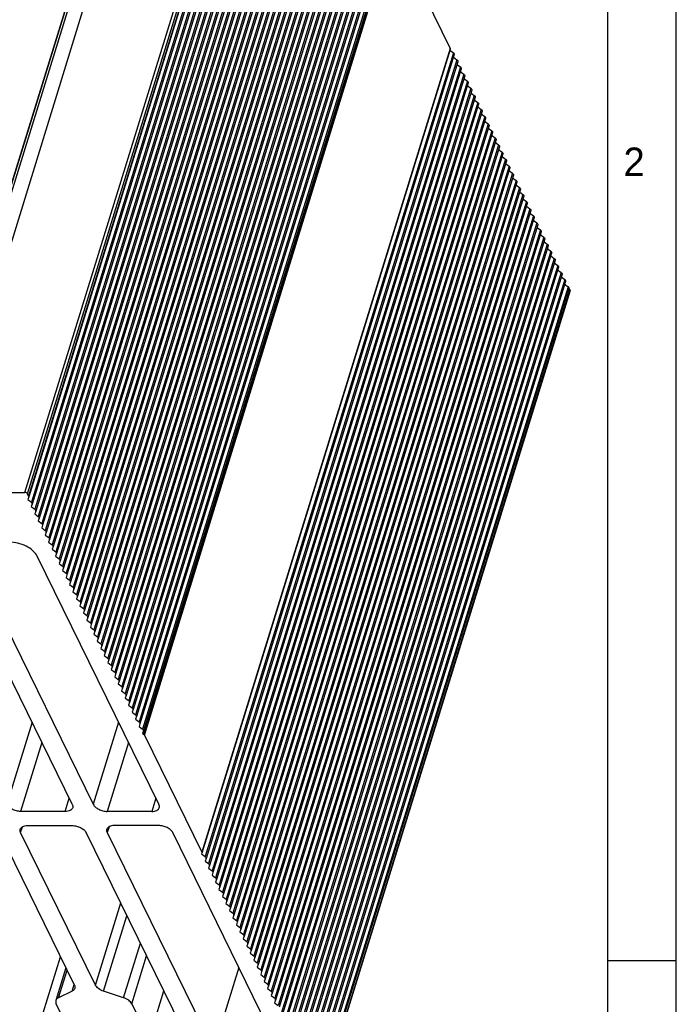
# Model space of a CAD drawing. Header units: millimetres. Extents: x 0 to 420, y 0 to 297.
# Tile 21 of 24: x 362 to 420, y 145 to 231. Entities that reach past the tile are written whole.
import ezdxf

# ---------------------------------------------------------------- set-up
doc = ezdxf.new("R2010")
doc.units = ezdxf.units.MM
doc.header["$LTSCALE"] = 23.1
doc.layers.get('0').update_dxf_attribs({"linetype": 'CONTINUOUS'})
doc.styles.add('TEXTSTYLE_2', font='trium.ttf')

msp = doc.modelspace()

# ---------------------------------------------------------------- linework, layer by layer
at = {"color": 2, "linetype": 'CONTINUOUS'}
for p, q in [((420, 0), (420, 297)), ((414, 148.5), (420, 148.5))]:
    msp.add_line(p, q, dxfattribs=at)
at = {"color": 7, "linetype": 'CONTINUOUS'}
for p, q in [((414, 6), (414, 291)), ((384.96305, 259.65153), (363.17709, 189.15211)), ((385.2681, 259.02992), (363.48213, 188.5305)), ((385.57314, 258.40831), (363.78717, 187.90889)), ((385.87818, 257.7867), (364.09221, 187.28728)), ((386.18322, 257.16509), (364.39725, 186.66567)), ((386.48826, 256.54348), (364.70229, 186.04406)), ((386.79331, 255.92187), (365.00734, 185.42245)), ((387.09835, 255.30026), (365.31238, 184.80084)), ((387.40339, 254.67865), (365.61742, 184.17923)), ((387.70843, 254.05704), (365.92246, 183.55762)), ((388.01347, 253.43544), (366.2275, 182.93601)), ((388.31852, 252.81383), (366.53255, 182.3144)), ((388.62356, 252.19222), (366.83759, 181.69279)), ((388.9286, 251.57061), (367.14263, 181.07118)), ((389.23364, 250.949), (367.44767, 180.44957)), ((389.53868, 250.32739), (367.75271, 179.82796)), ((389.84372, 249.70578), (368.05776, 179.20635)), ((390.14877, 249.08417), (368.3628, 178.58474)), ((390.45381, 248.46256), (368.66784, 177.96313)), ((371.02882, 247.01548), (358.59886, 206.79213)), ((390.75885, 247.84095), (368.97288, 177.34152)), ((391.06389, 247.21934), (369.27792, 176.71991)), ((370.84413, 246.3408), (358.61337, 206.76203)), ((358.83332, 206.72087), (371.07681, 246.3408)), ((391.36893, 246.59773), (369.58296, 176.0983)), ((391.67398, 245.97612), (369.88801, 175.47669)), ((391.97902, 245.35451), (370.19305, 174.85508)), ((359.61729, 204.93982), (371.96267, 244.88949)), ((392.28406, 244.7329), (370.49809, 174.23347)), ((392.5891, 244.11129), (370.80313, 173.61186)), ((392.89414, 243.48968), (371.10817, 172.99025)), ((393.19919, 242.86807), (371.41322, 172.36864)), ((393.50423, 242.24646), (371.71826, 171.74703)), ((393.80927, 241.62485), (372.0233, 171.12542)), ((394.11431, 241.00324), (372.32834, 170.50381)), ((394.41935, 240.38163), (372.63338, 169.8822)), ((394.72439, 239.76002), (372.93843, 169.26059)), ((395.02944, 239.13841), (373.24347, 168.63898)), ((395.10979, 238.756), (400.14896, 228.48724)), ((400.15624, 228.40954), (378.37027, 157.91012)), ((400.13012, 228.33793), (400.44393, 228.10483)), ((400.52019, 227.94943), (378.73422, 157.45)), ((400.82523, 227.32782), (379.03926, 156.82839)), ((400.43517, 227.71632), (400.74897, 227.48322)), ((401.13027, 226.70621), (379.3443, 156.20678)), ((400.74021, 227.09471), (401.05401, 226.86161)), ((401.04525, 226.4731), (401.35906, 226.24)), ((401.43532, 226.0846), (379.64935, 155.58517)), ((401.74036, 225.46299), (379.95439, 154.96356)), ((401.35029, 225.85149), (401.6641, 225.61839)), ((402.0454, 224.84138), (380.25943, 154.34195)), ((401.65533, 225.22988), (401.96914, 224.99678)), ((401.96037, 224.60827), (402.27418, 224.37517)), ((402.35044, 224.21977), (380.56447, 153.72034)), ((402.26542, 223.98666), (402.57922, 223.75356)), ((402.65548, 223.59816), (380.86951, 153.09873)), ((402.96052, 222.97655), (381.17456, 152.47712)), ((402.57046, 223.36505), (402.88426, 223.13195)), ((403.26557, 222.35494), (381.4796, 151.85551)), ((402.8755, 222.74344), (403.18931, 222.51034)), ((403.18054, 222.12183), (403.49435, 221.88873)), ((403.57061, 221.73333), (381.78464, 151.2339)), ((403.87565, 221.11172), (382.08968, 150.61229)), ((403.48558, 221.50022), (403.79939, 221.26712)), ((404.18069, 220.49011), (382.39472, 149.99068)), ((403.79063, 220.87861), (404.10443, 220.64551)), ((404.09567, 220.257), (404.40947, 220.0239)), ((404.48573, 219.8685), (382.69977, 149.36907)), ((404.40071, 219.63539), (404.71452, 219.40229)), ((404.79078, 219.24689), (383.00481, 148.74746)), ((405.09582, 218.62528), (383.30985, 148.12585)), ((404.70575, 219.01378), (405.01956, 218.78068)), ((405.40086, 218.00367), (383.61489, 147.50424)), ((405.01079, 218.39217), (405.3246, 218.15907)), ((405.31583, 217.77056), (405.62964, 217.53746)), ((405.7059, 217.38206), (383.91993, 146.88264)), ((405.62088, 217.14895), (405.93468, 216.91585)), ((406.01094, 216.76045), (384.22497, 146.26103)), ((406.31599, 216.13884), (384.53002, 145.63942)), ((405.92592, 216.52734), (406.23972, 216.29424)), ((406.62103, 215.51723), (384.83506, 145.01781)), ((406.23096, 215.90573), (406.54477, 215.67263)), ((406.536, 215.28412), (406.84981, 215.05102)), ((406.92607, 214.89562), (385.1401, 144.3962)), ((407.23111, 214.27401), (385.44514, 143.77459)), ((406.84104, 214.66251), (407.15485, 214.42941)), ((407.53615, 213.6524), (385.75018, 143.15298)), ((407.14609, 214.0409), (407.45989, 213.8078)), ((407.45113, 213.41929), (407.76493, 213.18619)), ((407.84119, 213.03079), (386.05523, 142.53137)), ((407.75617, 212.79768), (408.06998, 212.56458)), ((408.14624, 212.40918), (386.36027, 141.90976)), ((408.45128, 211.78757), (386.66531, 141.28815)), ((408.06121, 212.17607), (408.37502, 211.94297)), ((408.75632, 211.16596), (386.97035, 140.66654)), ((408.36625, 211.55446), (408.68006, 211.32136)), ((408.6713, 210.93285), (408.9851, 210.69975)), ((409.06136, 210.54435), (387.27539, 140.04493)), ((409.3664, 209.92274), (387.58043, 139.42332)), ((408.97634, 210.31124), (409.29014, 210.07814)), ((409.67145, 209.30113), (387.88548, 138.80171)), ((409.28138, 209.68963), (409.59519, 209.45653)), ((409.58642, 209.06802), (409.90023, 208.83492)), ((409.97649, 208.67952), (388.19052, 138.1801)), ((409.89146, 208.44641), (410.20527, 208.21331)), ((410.28153, 208.05791), (388.49556, 137.55849)), ((410.1965, 207.8248), (410.51031, 207.5917)), ((410.6708, 207.32752), (410.57929, 207.514)), ((410.67768, 207.26847), (388.89171, 136.76904)), ((330.96436, 189.54062), (362.83307, 189.54062)), ((363.16981, 189.22981), (363.07829, 189.4163)), ((363.17709, 189.15211), (363.09206, 188.91901)), ((363.09206, 188.91901), (363.40587, 188.68591)), ((363.48213, 188.5305), (363.3971, 188.2974)), ((363.3971, 188.2974), (363.71091, 188.0643)), ((363.78717, 187.90889), (363.70214, 187.67579)), ((363.70214, 187.67579), (364.01595, 187.44269)), ((364.09221, 187.28728), (364.00719, 187.05418)), ((364.00719, 187.05418), (364.32099, 186.82108)), ((364.39725, 186.66567), (364.31223, 186.43257)), ((364.31223, 186.43257), (364.62603, 186.19947)), ((364.70229, 186.04406), (364.61727, 185.81096)), ((364.61727, 185.81096), (364.93108, 185.57786)), ((365.00734, 185.42245), (364.92231, 185.18935)), ((364.92231, 185.18935), (365.23612, 184.95625)), ((365.31238, 184.80084), (365.22735, 184.56774)), ((365.22735, 184.56774), (365.54116, 184.33464)), ((365.61742, 184.17923), (365.5324, 183.94613)), ((366.99825, 162.18978), (356.32179, 183.94613)), ((358.16391, 183.94613), (368.84037, 162.18978)), ((374.597, 162.18978), (363.92054, 183.94613)), ((365.5324, 183.94613), (365.8462, 183.71303)), ((365.92246, 183.55762), (365.83744, 183.32452)), ((365.83744, 183.32452), (366.15124, 183.09142)), ((366.2275, 182.93601), (366.14248, 182.70291)), ((366.14248, 182.70291), (366.45629, 182.46981)), ((366.53255, 182.3144), (366.44752, 182.0813)), ((366.44752, 182.0813), (366.76133, 181.8482)), ((366.83759, 181.69279), (366.75256, 181.45969)), ((366.75256, 181.45969), (367.06637, 181.22659)), ((367.14263, 181.07118), (367.05761, 180.83808)), ((367.05761, 180.83808), (367.37141, 180.60498)), ((367.44767, 180.44957), (367.36265, 180.21647)), ((367.36265, 180.21647), (367.67645, 179.98337)), ((367.75271, 179.82796), (367.66769, 179.59486)), ((367.66769, 179.59486), (367.9815, 179.36176)), ((368.05776, 179.20635), (367.97273, 178.97325)), ((367.97273, 178.97325), (368.28654, 178.74015)), ((368.3628, 178.58474), (368.27777, 178.35164)), ((368.27777, 178.35164), (368.59158, 178.11854)), ((368.66784, 177.96313), (368.58281, 177.73003)), ((368.58281, 177.73003), (368.89662, 177.49693)), ((368.97288, 177.34152), (368.88786, 177.10842)), ((368.88786, 177.10842), (369.20166, 176.87532)), ((369.27792, 176.71991), (369.1929, 176.48681)), ((369.1929, 176.48681), (369.5067, 176.25371)), ((369.58296, 176.0983), (369.49794, 175.8652)), ((369.49794, 175.8652), (369.81175, 175.6321)), ((369.88801, 175.47669), (369.80298, 175.24359)), ((369.80298, 175.24359), (370.11679, 175.01049)), ((370.19305, 174.85508), (370.10802, 174.62198)), ((370.10802, 174.62198), (370.42183, 174.38888)), ((370.49809, 174.23347), (370.41307, 174.00037)), ((370.41307, 174.00037), (370.72687, 173.76727)), ((370.80313, 173.61186), (370.71811, 173.37876)), ((370.71811, 173.37876), (371.03191, 173.14566)), ((371.10817, 172.99025), (371.02315, 172.75715)), ((371.02315, 172.75715), (371.33696, 172.52405)), ((371.41322, 172.36864), (371.32819, 172.13554)), ((371.32819, 172.13554), (371.642, 171.90244)), ((371.71826, 171.74703), (371.63323, 171.51393)), ((371.63323, 171.51393), (371.94704, 171.28083)), ((372.0233, 171.12542), (371.93827, 170.89232)), ((371.93827, 170.89232), (372.25208, 170.65922)), ((372.32834, 170.50381), (372.24332, 170.27071)), ((372.24332, 170.27071), (372.55712, 170.03761)), ((372.63338, 169.8822), (372.54836, 169.6491)), ((372.54836, 169.6491), (372.86216, 169.416)), ((372.93843, 169.26059), (372.8534, 169.02749)), ((372.8534, 169.02749), (373.16721, 168.79439)), ((373.24347, 168.63898), (373.15844, 168.40588)), ((373.15844, 168.40588), (373.25484, 168.33428)), ((373.32382, 168.25657), (378.36299, 157.98782)), ((366.38223, 161.56817), (362.46772, 161.56817)), ((373.98099, 161.56817), (370.06648, 161.56817)), ((363.07781, 160.32495), (366.99232, 160.32495)), ((374.59107, 160.32495), (370.67656, 160.32495)), ((367.17853, 146.33777), (360.61967, 159.70334)), ((369.02066, 146.33777), (362.46179, 159.70334)), ((377.09514, 141.61449), (368.21842, 159.70334)), ((370.06054, 159.70334), (379.39482, 140.68208)), ((385.15145, 140.68208), (375.81717, 159.70334)), ((378.37027, 157.91012), (378.34415, 157.83851)), ((378.34415, 157.83851), (378.65796, 157.60541)), ((378.73422, 157.45), (378.6492, 157.2169)), ((378.6492, 157.2169), (378.963, 156.9838)), ((379.03926, 156.82839), (378.95424, 156.59529)), ((378.95424, 156.59529), (379.26804, 156.36219)), ((379.3443, 156.20678), (379.25928, 155.97368)), ((379.25928, 155.97368), (379.57309, 155.74058)), ((379.64935, 155.58517), (379.56432, 155.35207)), ((379.56432, 155.35207), (379.87813, 155.11897)), ((379.95439, 154.96356), (379.86936, 154.73046)), ((379.86936, 154.73046), (380.18317, 154.49736)), ((380.25943, 154.34195), (380.17441, 154.10885)), ((380.17441, 154.10885), (380.48821, 153.87575)), ((380.56447, 153.72034), (380.47945, 153.48724)), ((380.47945, 153.48724), (380.79325, 153.25414)), ((380.86951, 153.09873), (380.78449, 152.86563)), ((380.78449, 152.86563), (381.0983, 152.63253)), ((381.17456, 152.47712), (381.08953, 152.24402)), ((381.08953, 152.24402), (381.40334, 152.01092)), ((381.4796, 151.85551), (381.39457, 151.62241)), ((381.39457, 151.62241), (381.70838, 151.38931)), ((381.78464, 151.2339), (381.69961, 151.0008)), ((381.69961, 151.0008), (382.01342, 150.7677)), ((382.08968, 150.61229), (382.00466, 150.37919)), ((382.00466, 150.37919), (382.31846, 150.14609)), ((382.39472, 149.99068), (382.3097, 149.75758)), ((382.3097, 149.75758), (382.6235, 149.52448)), ((382.69977, 149.36907), (382.61474, 149.13597)), ((382.61474, 149.13597), (382.92855, 148.90287)), ((383.00481, 148.74746), (382.91978, 148.51436)), ((366.44218, 147.83831), (365.55955, 144.98214)), ((382.91978, 148.51436), (383.23359, 148.28126)), ((383.30985, 148.12585), (383.22482, 147.89275)), ((383.22482, 147.89275), (383.53863, 147.65965)), ((383.61489, 147.50424), (383.52987, 147.27114)), ((383.52987, 147.27114), (383.84367, 147.03804)), ((383.91993, 146.88264), (383.83491, 146.64953)), ((383.83491, 146.64953), (384.14871, 146.41643)), ((384.22497, 146.26103), (384.13995, 146.02792)), ((384.13995, 146.02792), (384.45376, 145.79482)), ((366.98218, 145.79944), (365.79027, 145.22522)), ((371.50084, 145.22522), (369.74536, 145.79944)), ((384.53002, 145.63942), (384.44499, 145.40631)), ((384.44499, 145.40631), (384.7588, 145.17321)), ((367.10163, 141.61449), (365.59391, 144.68689)), ((372.22555, 144.68689), (373.73326, 141.61449)), ((384.83506, 145.01781), (384.75003, 144.7847)), ((384.75003, 144.7847), (385.06384, 144.5516))]:
    msp.add_line(p, q, dxfattribs=at)
at = {"color": 9, "linetype": 'CONTINUOUS'}
for p, q in [((362.83307, 189.54062), (384.61904, 260.04004)), ((363.07829, 189.4163), (384.86426, 259.91572)), ((384.95577, 259.72924), (363.16981, 189.22981)), ((385.19184, 259.18533), (363.40587, 188.68591)), ((385.49688, 258.56372), (363.71091, 188.0643)), ((385.80192, 257.94211), (364.01595, 187.44269)), ((386.10696, 257.3205), (364.32099, 186.82108)), ((386.412, 256.69889), (364.62603, 186.19947)), ((386.71705, 256.07728), (364.93108, 185.57786)), ((387.02209, 255.45567), (365.23612, 184.95625)), ((387.32713, 254.83406), (365.54116, 184.33464)), ((387.63217, 254.21245), (365.8462, 183.71303)), ((387.93721, 253.59084), (366.15124, 183.09142)), ((388.24225, 252.96923), (366.45629, 182.46981)), ((388.5473, 252.34762), (366.76133, 181.8482)), ((388.85234, 251.72601), (367.06637, 181.22659)), ((389.15738, 251.1044), (367.37141, 180.60498)), ((389.46242, 250.48279), (367.67645, 179.98337)), ((389.76746, 249.86118), (367.9815, 179.36176)), ((390.07251, 249.23957), (368.28654, 178.74015)), ((390.37755, 248.61796), (368.59158, 178.11854)), ((390.68259, 247.99635), (368.89662, 177.49693)), ((390.98763, 247.37474), (369.20166, 176.87532)), ((391.29267, 246.75313), (369.5067, 176.25371)), ((391.59772, 246.13152), (369.81175, 175.6321)), ((391.90276, 245.50991), (370.11679, 175.01049)), ((392.2078, 244.8883), (370.42183, 174.38888)), ((392.51284, 244.26669), (370.72687, 173.76727)), ((392.81788, 243.64508), (371.03191, 173.14566)), ((393.12292, 243.02347), (371.33696, 172.52405)), ((393.42797, 242.40186), (371.642, 171.90244)), ((393.73301, 241.78025), (371.94704, 171.28083)), ((394.03805, 241.15864), (372.25208, 170.65922)), ((394.34309, 240.53703), (372.55712, 170.03761)), ((394.64813, 239.91542), (372.86216, 169.416)), ((394.95318, 239.29381), (373.16721, 168.79439)), ((373.25484, 168.33428), (395.04081, 238.8337)), ((373.32382, 168.25657), (395.10979, 238.756)), ((400.14896, 228.48724), (378.36299, 157.98782)), ((400.44393, 228.10483), (378.65796, 157.60541)), ((400.74897, 227.48322), (378.963, 156.9838)), ((401.05401, 226.86161), (379.26804, 156.36219)), ((401.35906, 226.24), (379.57309, 155.74058)), ((401.6641, 225.61839), (379.87813, 155.11897)), ((401.96914, 224.99678), (380.18317, 154.49736)), ((402.27418, 224.37517), (380.48821, 153.87575)), ((402.57922, 223.75356), (380.79325, 153.25414)), ((402.88426, 223.13195), (381.0983, 152.63253)), ((403.18931, 222.51034), (381.40334, 152.01092)), ((403.49435, 221.88873), (381.70838, 151.38931)), ((403.79939, 221.26712), (382.01342, 150.7677)), ((404.10443, 220.64551), (382.31846, 150.14609)), ((404.40947, 220.0239), (382.6235, 149.52448)), ((404.71452, 219.40229), (382.92855, 148.90287)), ((405.01956, 218.78068), (383.23359, 148.28126)), ((405.3246, 218.15907), (383.53863, 147.65965)), ((405.62964, 217.53746), (383.84367, 147.03804)), ((405.93468, 216.91585), (384.14871, 146.41643)), ((406.23972, 216.29424), (384.45376, 145.79482)), ((406.54477, 215.67263), (384.7588, 145.17321)), ((406.84981, 215.05102), (385.06384, 144.5516)), ((407.15485, 214.42941), (385.36888, 143.92999)), ((407.45989, 213.8078), (385.67392, 143.30838)), ((407.76493, 213.18619), (385.97897, 142.68677)), ((408.06998, 212.56458), (386.28401, 142.06516)), ((408.37502, 211.94297), (386.58905, 141.44355)), ((408.68006, 211.32136), (386.89409, 140.82194)), ((408.9851, 210.69975), (387.19913, 140.20033)), ((409.29014, 210.07814), (387.50417, 139.57872)), ((409.59519, 209.45653), (387.80922, 138.95711)), ((409.90023, 208.83492), (388.11426, 138.3355)), ((410.20527, 208.21331), (388.4193, 137.71389)), ((410.51031, 207.5917), (388.72434, 137.09228)), ((410.57929, 207.514), (388.79332, 137.01458)), ((388.88483, 136.82809), (410.6708, 207.32752)), ((363.46598, 169.3878), (361.24162, 162.18978)), ((371.06473, 169.3878), (368.84037, 162.18978)), ((364.33618, 167.61451), (362.46772, 161.56817)), ((371.93494, 167.61451), (370.06648, 161.56817)), ((366.38223, 161.56817), (366.73813, 162.71985)), ((374.33688, 162.71985), (373.98099, 161.56817)), ((362.46179, 159.70334), (362.62186, 160.22135)), ((370.22062, 160.22135), (370.06054, 159.70334)), ((369.02066, 146.33777), (371.24501, 153.53579)), ((369.74536, 145.79944), (371.79177, 152.42162)), ((371.50084, 145.22522), (372.97782, 150.00471)), ((363.73975, 141.61449), (365.96411, 148.81251)), ((372.22555, 144.68689), (373.52457, 148.89053)), ((381.61918, 147.8801), (379.39482, 140.68208)), ((365.79027, 145.22522), (366.53765, 147.64376)), ((366.98218, 145.79944), (367.16013, 146.37528)), ((373.73326, 141.61449), (375.03229, 145.81813))]:
    msp.add_line(p, q, dxfattribs=at)
at = {"color": 7, "linetype": 'CONTINUOUS'}
for points, knots in [([(400.15624, 228.40954), (400.15838, 228.41541), (400.16465, 228.44135), (400.15786, 228.4691), (400.14896, 228.48724)], [0, 0, 0, 0, 0.23630004, 1, 1, 1, 1]), ([(400.44393, 228.10483), (400.47173, 228.08418), (400.51761, 228.04116), (400.5291, 227.97387), (400.52019, 227.94943)], [0, 0, 0, 0, 0.57108208, 1, 1, 1, 1]), ([(400.74897, 227.48322), (400.77678, 227.46257), (400.82265, 227.41955), (400.83415, 227.35226), (400.82523, 227.32782)], [0, 0, 0, 0, 0.57108208, 1, 1, 1, 1]), ([(401.05401, 226.86161), (401.08182, 226.84096), (401.12769, 226.79794), (401.13919, 226.73065), (401.13027, 226.70621)], [0, 0, 0, 0, 0.57108208, 1, 1, 1, 1]), ([(401.35906, 226.24), (401.38686, 226.21935), (401.43273, 226.17633), (401.44423, 226.10904), (401.43532, 226.0846)], [0, 0, 0, 0, 0.57108208, 1, 1, 1, 1]), ([(401.6641, 225.61839), (401.6919, 225.59774), (401.73777, 225.55472), (401.74927, 225.48743), (401.74036, 225.46299)], [0, 0, 0, 0, 0.57108208, 1, 1, 1, 1]), ([(401.96914, 224.99678), (401.99694, 224.97613), (402.04282, 224.93311), (402.05431, 224.86582), (402.0454, 224.84138)], [0, 0, 0, 0, 0.57108208, 1, 1, 1, 1]), ([(402.27418, 224.37517), (402.30198, 224.35452), (402.34786, 224.3115), (402.35936, 224.24421), (402.35044, 224.21977)], [0, 0, 0, 0, 0.57108208, 1, 1, 1, 1]), ([(402.57922, 223.75356), (402.60703, 223.73291), (402.6529, 223.68989), (402.6644, 223.6226), (402.65548, 223.59816)], [0, 0, 0, 0, 0.57108208, 1, 1, 1, 1]), ([(402.88426, 223.13195), (402.91207, 223.1113), (402.95794, 223.06828), (402.96944, 223.00099), (402.96052, 222.97655)], [0, 0, 0, 0, 0.57108208, 1, 1, 1, 1]), ([(403.18931, 222.51034), (403.21711, 222.48969), (403.26298, 222.44667), (403.27448, 222.37938), (403.26557, 222.35494)], [0, 0, 0, 0, 0.57108208, 1, 1, 1, 1]), ([(403.49435, 221.88873), (403.52215, 221.86808), (403.56803, 221.82506), (403.57952, 221.75777), (403.57061, 221.73333)], [0, 0, 0, 0, 0.57108208, 1, 1, 1, 1]), ([(403.79939, 221.26712), (403.82719, 221.24647), (403.87307, 221.20345), (403.88456, 221.13616), (403.87565, 221.11172)], [0, 0, 0, 0, 0.57108208, 1, 1, 1, 1]), ([(404.10443, 220.64551), (404.13224, 220.62486), (404.17811, 220.58184), (404.18961, 220.51455), (404.18069, 220.49011)], [0, 0, 0, 0, 0.57108208, 1, 1, 1, 1]), ([(404.40947, 220.0239), (404.43728, 220.00325), (404.48315, 219.96023), (404.49465, 219.89294), (404.48573, 219.8685)], [0, 0, 0, 0, 0.57108208, 1, 1, 1, 1]), ([(404.71452, 219.40229), (404.74232, 219.38164), (404.78819, 219.33862), (404.79969, 219.27133), (404.79078, 219.24689)], [0, 0, 0, 0, 0.57108208, 1, 1, 1, 1]), ([(405.01956, 218.78068), (405.04736, 218.76003), (405.09323, 218.71701), (405.10473, 218.64972), (405.09582, 218.62528)], [0, 0, 0, 0, 0.57108208, 1, 1, 1, 1]), ([(405.3246, 218.15907), (405.3524, 218.13842), (405.39828, 218.0954), (405.40977, 218.02811), (405.40086, 218.00367)], [0, 0, 0, 0, 0.57108208, 1, 1, 1, 1]), ([(405.62964, 217.53746), (405.65745, 217.51681), (405.70332, 217.47379), (405.71482, 217.4065), (405.7059, 217.38206)], [0, 0, 0, 0, 0.57108208, 1, 1, 1, 1]), ([(405.93468, 216.91585), (405.96249, 216.8952), (406.00836, 216.85218), (406.01986, 216.78489), (406.01094, 216.76045)], [0, 0, 0, 0, 0.57108208, 1, 1, 1, 1]), ([(406.23972, 216.29424), (406.26753, 216.27359), (406.3134, 216.23057), (406.3249, 216.16328), (406.31599, 216.13884)], [0, 0, 0, 0, 0.57108208, 1, 1, 1, 1]), ([(406.54477, 215.67263), (406.57257, 215.65198), (406.61844, 215.60896), (406.62994, 215.54167), (406.62103, 215.51723)], [0, 0, 0, 0, 0.57108208, 1, 1, 1, 1]), ([(406.84981, 215.05102), (406.87761, 215.03037), (406.92349, 214.98735), (406.93498, 214.92006), (406.92607, 214.89562)], [0, 0, 0, 0, 0.57108208, 1, 1, 1, 1]), ([(407.15485, 214.42941), (407.18265, 214.40876), (407.22853, 214.36574), (407.24003, 214.29845), (407.23111, 214.27401)], [0, 0, 0, 0, 0.57108208, 1, 1, 1, 1]), ([(407.45989, 213.8078), (407.4877, 213.78715), (407.53357, 213.74413), (407.54507, 213.67684), (407.53615, 213.6524)], [0, 0, 0, 0, 0.57108208, 1, 1, 1, 1]), ([(407.76493, 213.18619), (407.79274, 213.16554), (407.83861, 213.12252), (407.85011, 213.05523), (407.84119, 213.03079)], [0, 0, 0, 0, 0.57108208, 1, 1, 1, 1]), ([(408.06998, 212.56458), (408.09778, 212.54393), (408.14365, 212.50091), (408.15515, 212.43362), (408.14624, 212.40918)], [0, 0, 0, 0, 0.57108208, 1, 1, 1, 1]), ([(408.37502, 211.94297), (408.40282, 211.92232), (408.44869, 211.8793), (408.46019, 211.81201), (408.45128, 211.78757)], [0, 0, 0, 0, 0.57108208, 1, 1, 1, 1]), ([(408.68006, 211.32136), (408.70786, 211.30071), (408.75374, 211.25769), (408.76523, 211.1904), (408.75632, 211.16596)], [0, 0, 0, 0, 0.57108208, 1, 1, 1, 1]), ([(408.9851, 210.69975), (409.01291, 210.6791), (409.05878, 210.63608), (409.07028, 210.56879), (409.06136, 210.54435)], [0, 0, 0, 0, 0.57108208, 1, 1, 1, 1]), ([(409.29014, 210.07814), (409.31795, 210.05749), (409.36382, 210.01447), (409.37532, 209.94718), (409.3664, 209.92274)], [0, 0, 0, 0, 0.57108208, 1, 1, 1, 1]), ([(409.59519, 209.45653), (409.62299, 209.43588), (409.66886, 209.39286), (409.68036, 209.32557), (409.67145, 209.30113)], [0, 0, 0, 0, 0.57108208, 1, 1, 1, 1]), ([(409.90023, 208.83492), (409.92803, 208.81427), (409.9739, 208.77125), (409.9854, 208.70396), (409.97649, 208.67952)], [0, 0, 0, 0, 0.57108208, 1, 1, 1, 1]), ([(410.20527, 208.21331), (410.23307, 208.19266), (410.27895, 208.14964), (410.29044, 208.08235), (410.28153, 208.05791)], [0, 0, 0, 0, 0.57108208, 1, 1, 1, 1]), ([(410.57929, 207.514), (410.57584, 207.52104), (410.55794, 207.55105), (410.53197, 207.57561), (410.51031, 207.5917)], [0, 0, 0, 0, 0.22519075, 1, 1, 1, 1]), ([(410.67766, 207.26847), (410.67905, 207.27302), (410.68279, 207.29291), (410.67756, 207.31374), (410.6708, 207.32752)], [0, 0, 0, 0, 0.23664149, 1, 1, 1, 1]), ([(363.07829, 189.4163), (363.05906, 189.45549), (362.97764, 189.51696), (362.88392, 189.54062), (362.83307, 189.54062)], [0, 0, 0, 0, 0.4619649, 1, 1, 1, 1]), ([(363.17709, 189.15211), (363.17923, 189.15798), (363.18549, 189.18392), (363.1787, 189.21168), (363.16981, 189.22981)], [0, 0, 0, 0, 0.23625237, 1, 1, 1, 1]), ([(363.48213, 188.5305), (363.49104, 188.55494), (363.47954, 188.62224), (363.43367, 188.66525), (363.40587, 188.68591)], [0, 0, 0, 0, 0.42891792, 1, 1, 1, 1]), ([(363.78717, 187.90889), (363.79608, 187.93333), (363.78459, 188.00063), (363.73871, 188.04364), (363.71091, 188.0643)], [0, 0, 0, 0, 0.42891792, 1, 1, 1, 1]), ([(364.09221, 187.28728), (364.10113, 187.31172), (364.08963, 187.37902), (364.04375, 187.42203), (364.01595, 187.44269)], [0, 0, 0, 0, 0.42891792, 1, 1, 1, 1]), ([(364.39725, 186.66567), (364.40617, 186.69011), (364.39467, 186.75741), (364.3488, 186.80042), (364.32099, 186.82108)], [0, 0, 0, 0, 0.42891792, 1, 1, 1, 1]), ([(364.70229, 186.04406), (364.71121, 186.0685), (364.69971, 186.1358), (364.65384, 186.17881), (364.62603, 186.19947)], [0, 0, 0, 0, 0.42891792, 1, 1, 1, 1]), ([(363.92054, 183.94613), (363.83169, 184.12718), (363.53773, 184.47376), (362.94511, 184.8591), (362.23362, 185.12018), (361.72079, 185.18935), (361.46833, 185.18935)], [0, 0, 0, 0, 0.21147132, 0.46334977, 0.73527499, 1, 1, 1, 1]), ([(365.00734, 185.42245), (365.01625, 185.44689), (365.00475, 185.51419), (364.95888, 185.5572), (364.93108, 185.57786)], [0, 0, 0, 0, 0.42891792, 1, 1, 1, 1]), ([(365.31238, 184.80084), (365.32129, 184.82528), (365.3098, 184.89258), (365.26392, 184.93559), (365.23612, 184.95625)], [0, 0, 0, 0, 0.42891792, 1, 1, 1, 1]), ([(365.61742, 184.17923), (365.62633, 184.20367), (365.61484, 184.27097), (365.56896, 184.31398), (365.54116, 184.33464)], [0, 0, 0, 0, 0.42891792, 1, 1, 1, 1]), ([(365.92246, 183.55762), (365.93138, 183.58206), (365.91988, 183.64936), (365.87401, 183.69237), (365.8462, 183.71303)], [0, 0, 0, 0, 0.42891792, 1, 1, 1, 1]), ([(366.2275, 182.93601), (366.23642, 182.96045), (366.22492, 183.02775), (366.17905, 183.07076), (366.15124, 183.09142)], [0, 0, 0, 0, 0.42891792, 1, 1, 1, 1]), ([(366.53255, 182.3144), (366.54146, 182.33884), (366.52996, 182.40614), (366.48409, 182.44915), (366.45629, 182.46981)], [0, 0, 0, 0, 0.42891792, 1, 1, 1, 1]), ([(366.83759, 181.69279), (366.8465, 181.71723), (366.835, 181.78453), (366.78913, 181.82754), (366.76133, 181.8482)], [0, 0, 0, 0, 0.42891792, 1, 1, 1, 1]), ([(367.14263, 181.07118), (367.15154, 181.09562), (367.14005, 181.16292), (367.09417, 181.20593), (367.06637, 181.22659)], [0, 0, 0, 0, 0.42891792, 1, 1, 1, 1]), ([(367.44767, 180.44957), (367.45659, 180.47401), (367.44509, 180.54131), (367.39922, 180.58432), (367.37141, 180.60498)], [0, 0, 0, 0, 0.42891792, 1, 1, 1, 1]), ([(367.75271, 179.82796), (367.76163, 179.8524), (367.75013, 179.9197), (367.70426, 179.96271), (367.67645, 179.98337)], [0, 0, 0, 0, 0.42891792, 1, 1, 1, 1]), ([(368.05776, 179.20635), (368.06667, 179.23079), (368.05517, 179.29809), (368.0093, 179.3411), (367.9815, 179.36176)], [0, 0, 0, 0, 0.42891792, 1, 1, 1, 1]), ([(368.3628, 178.58474), (368.37171, 178.60918), (368.36021, 178.67648), (368.31434, 178.71949), (368.28654, 178.74015)], [0, 0, 0, 0, 0.42891792, 1, 1, 1, 1]), ([(368.66784, 177.96313), (368.67675, 177.98757), (368.66526, 178.05487), (368.61938, 178.09788), (368.59158, 178.11854)], [0, 0, 0, 0, 0.42891792, 1, 1, 1, 1]), ([(368.97288, 177.34152), (368.9818, 177.36596), (368.9703, 177.43326), (368.92442, 177.47627), (368.89662, 177.49693)], [0, 0, 0, 0, 0.42891792, 1, 1, 1, 1]), ([(369.27792, 176.71991), (369.28684, 176.74435), (369.27534, 176.81165), (369.22947, 176.85466), (369.20166, 176.87532)], [0, 0, 0, 0, 0.42891792, 1, 1, 1, 1]), ([(369.58296, 176.0983), (369.59188, 176.12274), (369.58038, 176.19004), (369.53451, 176.23305), (369.5067, 176.25371)], [0, 0, 0, 0, 0.42891792, 1, 1, 1, 1]), ([(369.88801, 175.47669), (369.89692, 175.50113), (369.88542, 175.56843), (369.83955, 175.61144), (369.81175, 175.6321)], [0, 0, 0, 0, 0.42891792, 1, 1, 1, 1]), ([(370.19305, 174.85508), (370.20196, 174.87952), (370.19047, 174.94682), (370.14459, 174.98983), (370.11679, 175.01049)], [0, 0, 0, 0, 0.42891792, 1, 1, 1, 1]), ([(370.49809, 174.23347), (370.507, 174.25791), (370.49551, 174.32521), (370.44963, 174.36822), (370.42183, 174.38888)], [0, 0, 0, 0, 0.42891792, 1, 1, 1, 1]), ([(370.80313, 173.61186), (370.81205, 173.6363), (370.80055, 173.7036), (370.75468, 173.74661), (370.72687, 173.76727)], [0, 0, 0, 0, 0.42891792, 1, 1, 1, 1]), ([(371.10817, 172.99025), (371.11709, 173.01469), (371.10559, 173.08199), (371.05972, 173.125), (371.03191, 173.14566)], [0, 0, 0, 0, 0.42891792, 1, 1, 1, 1]), ([(371.41322, 172.36864), (371.42213, 172.39308), (371.41063, 172.46038), (371.36476, 172.50339), (371.33696, 172.52405)], [0, 0, 0, 0, 0.42891792, 1, 1, 1, 1]), ([(371.71826, 171.74703), (371.72717, 171.77147), (371.71567, 171.83877), (371.6698, 171.88178), (371.642, 171.90244)], [0, 0, 0, 0, 0.42891792, 1, 1, 1, 1]), ([(372.0233, 171.12542), (372.03221, 171.14986), (372.02072, 171.21716), (371.97484, 171.26017), (371.94704, 171.28083)], [0, 0, 0, 0, 0.42891792, 1, 1, 1, 1]), ([(372.32834, 170.50381), (372.33726, 170.52825), (372.32576, 170.59555), (372.27989, 170.63856), (372.25208, 170.65922)], [0, 0, 0, 0, 0.42891792, 1, 1, 1, 1]), ([(372.63338, 169.8822), (372.6423, 169.90664), (372.6308, 169.97394), (372.58493, 170.01695), (372.55712, 170.03761)], [0, 0, 0, 0, 0.42891792, 1, 1, 1, 1]), ([(372.93843, 169.26059), (372.94734, 169.28503), (372.93584, 169.35233), (372.88997, 169.39534), (372.86216, 169.416)], [0, 0, 0, 0, 0.42891792, 1, 1, 1, 1]), ([(373.24347, 168.63898), (373.25238, 168.66342), (373.24088, 168.73072), (373.19501, 168.77373), (373.16721, 168.79439)], [0, 0, 0, 0, 0.42891792, 1, 1, 1, 1]), ([(373.25484, 168.33428), (373.26254, 168.32855), (373.28947, 168.30662), (373.31271, 168.2792), (373.32382, 168.25657)], [0, 0, 0, 0, 0.27568549, 1, 1, 1, 1]), ([(362.46772, 161.56817), (362.34149, 161.56817), (362.08507, 161.60274), (361.72936, 161.73334), (361.43301, 161.92595), (361.28604, 162.09925), (361.24162, 162.18978)], [0, 0, 0, 0, 0.26473659, 0.53664409, 0.78852037, 1, 1, 1, 1]), ([(367.03261, 161.89453), (367.01723, 161.84475), (366.95704, 161.74634), (366.80608, 161.64284), (366.60794, 161.58062), (366.4605, 161.56817), (366.38223, 161.56817)], [0, 0, 0, 0, 0.2022141, 0.43001054, 0.69624782, 1, 1, 1, 1]), ([(366.99825, 162.18978), (367.02163, 162.14215), (367.05432, 162.04438), (367.04674, 161.94026), (367.03261, 161.89453)], [0, 0, 0, 0, 0.52575488, 1, 1, 1, 1]), ([(368.84037, 162.18978), (368.8848, 162.09925), (369.03177, 161.92595), (369.32812, 161.73334), (369.68382, 161.60274), (369.94024, 161.56817), (370.06648, 161.56817)], [0, 0, 0, 0, 0.21147963, 0.46335591, 0.73526341, 1, 1, 1, 1]), ([(373.98099, 161.56817), (374.05926, 161.56817), (374.20669, 161.58062), (374.40483, 161.64284), (374.5558, 161.74634), (374.61598, 161.84475), (374.63137, 161.89453)], [0, 0, 0, 0, 0.30375218, 0.56998946, 0.7977859, 1, 1, 1, 1]), ([(374.63137, 161.89453), (374.6455, 161.94026), (374.65307, 162.04438), (374.62038, 162.14215), (374.597, 162.18978)], [0, 0, 0, 0, 0.47424512, 1, 1, 1, 1]), ([(362.46179, 159.70334), (362.43841, 159.75097), (362.40572, 159.84874), (362.4133, 159.95286), (362.42743, 159.99859)], [0, 0, 0, 0, 0.52575488, 1, 1, 1, 1]), ([(362.42743, 159.99859), (362.44281, 160.04837), (362.503, 160.14678), (362.65396, 160.25028), (362.8521, 160.3125), (362.99954, 160.32495), (363.07781, 160.32495)], [0, 0, 0, 0, 0.2022141, 0.43001054, 0.69624782, 1, 1, 1, 1]), ([(366.99232, 160.32495), (367.11855, 160.32495), (367.37497, 160.29038), (367.73068, 160.15978), (368.02702, 159.96717), (368.17399, 159.79387), (368.21842, 159.70334)], [0, 0, 0, 0, 0.26473659, 0.53664409, 0.78852037, 1, 1, 1, 1]), ([(370.02618, 159.99859), (370.01205, 159.95286), (370.00447, 159.84874), (370.03717, 159.75097), (370.06054, 159.70334)], [0, 0, 0, 0, 0.47424512, 1, 1, 1, 1]), ([(370.67656, 160.32495), (370.59829, 160.32495), (370.45085, 160.3125), (370.25271, 160.25028), (370.10175, 160.14678), (370.04156, 160.04837), (370.02618, 159.99859)], [0, 0, 0, 0, 0.30375218, 0.56998946, 0.7977859, 1, 1, 1, 1]), ([(375.81717, 159.70334), (375.77275, 159.79387), (375.62578, 159.96717), (375.32943, 160.15978), (374.97372, 160.29038), (374.7173, 160.32495), (374.59107, 160.32495)], [0, 0, 0, 0, 0.21147963, 0.46335591, 0.73526341, 1, 1, 1, 1]), ([(378.36299, 157.98782), (378.36619, 157.98129), (378.37616, 157.95689), (378.37683, 157.9281), (378.37027, 157.91012)], [0, 0, 0, 0, 0.27518958, 1, 1, 1, 1]), ([(378.73422, 157.45), (378.74313, 157.47444), (378.73164, 157.54174), (378.68576, 157.58475), (378.65796, 157.60541)], [0, 0, 0, 0, 0.42891792, 1, 1, 1, 1]), ([(379.03926, 156.82839), (379.04818, 156.85283), (379.03668, 156.92013), (378.99081, 156.96314), (378.963, 156.9838)], [0, 0, 0, 0, 0.42891792, 1, 1, 1, 1]), ([(379.3443, 156.20678), (379.35322, 156.23122), (379.34172, 156.29852), (379.29585, 156.34153), (379.26804, 156.36219)], [0, 0, 0, 0, 0.42891792, 1, 1, 1, 1]), ([(379.64935, 155.58517), (379.65826, 155.60961), (379.64676, 155.67691), (379.60089, 155.71992), (379.57309, 155.74058)], [0, 0, 0, 0, 0.42891792, 1, 1, 1, 1]), ([(379.95439, 154.96356), (379.9633, 154.988), (379.9518, 155.0553), (379.90593, 155.09831), (379.87813, 155.11897)], [0, 0, 0, 0, 0.42891792, 1, 1, 1, 1]), ([(380.25943, 154.34195), (380.26834, 154.36639), (380.25685, 154.43369), (380.21097, 154.4767), (380.18317, 154.49736)], [0, 0, 0, 0, 0.42891792, 1, 1, 1, 1]), ([(380.56447, 153.72034), (380.57339, 153.74478), (380.56189, 153.81208), (380.51602, 153.85509), (380.48821, 153.87575)], [0, 0, 0, 0, 0.42891792, 1, 1, 1, 1]), ([(380.86951, 153.09873), (380.87843, 153.12317), (380.86693, 153.19047), (380.82106, 153.23348), (380.79325, 153.25414)], [0, 0, 0, 0, 0.42891792, 1, 1, 1, 1]), ([(381.17456, 152.47712), (381.18347, 152.50156), (381.17197, 152.56886), (381.1261, 152.61187), (381.0983, 152.63253)], [0, 0, 0, 0, 0.42891792, 1, 1, 1, 1]), ([(381.4796, 151.85551), (381.48851, 151.87995), (381.47701, 151.94725), (381.43114, 151.99026), (381.40334, 152.01092)], [0, 0, 0, 0, 0.42891792, 1, 1, 1, 1]), ([(381.78464, 151.2339), (381.79355, 151.25834), (381.78206, 151.32564), (381.73618, 151.36865), (381.70838, 151.38931)], [0, 0, 0, 0, 0.42891792, 1, 1, 1, 1]), ([(382.08968, 150.61229), (382.0986, 150.63673), (382.0871, 150.70403), (382.04122, 150.74704), (382.01342, 150.7677)], [0, 0, 0, 0, 0.42891792, 1, 1, 1, 1]), ([(382.39472, 149.99068), (382.40364, 150.01512), (382.39214, 150.08242), (382.34627, 150.12543), (382.31846, 150.14609)], [0, 0, 0, 0, 0.42891792, 1, 1, 1, 1]), ([(382.69977, 149.36907), (382.70868, 149.39351), (382.69718, 149.46081), (382.65131, 149.50382), (382.6235, 149.52448)], [0, 0, 0, 0, 0.42891792, 1, 1, 1, 1]), ([(383.00481, 148.74746), (383.01372, 148.7719), (383.00222, 148.8392), (382.95635, 148.88221), (382.92855, 148.90287)], [0, 0, 0, 0, 0.42891792, 1, 1, 1, 1]), ([(383.30985, 148.12585), (383.31876, 148.15029), (383.30727, 148.21759), (383.26139, 148.2606), (383.23359, 148.28126)], [0, 0, 0, 0, 0.42891792, 1, 1, 1, 1]), ([(383.61489, 147.50424), (383.6238, 147.52868), (383.61231, 147.59598), (383.56643, 147.63899), (383.53863, 147.65965)], [0, 0, 0, 0, 0.42891792, 1, 1, 1, 1]), ([(383.91993, 146.88264), (383.92885, 146.90707), (383.91735, 146.97437), (383.87148, 147.01738), (383.84367, 147.03804)], [0, 0, 0, 0, 0.42891792, 1, 1, 1, 1]), ([(367.21293, 146.04251), (367.19711, 145.99133), (367.13428, 145.89029), (367.03678, 145.82574), (366.98218, 145.79944)], [0, 0, 0, 0, 0.46917927, 1, 1, 1, 1]), ([(367.17853, 146.33777), (367.2019, 146.29015), (367.23449, 146.19237), (367.22706, 146.08825), (367.21293, 146.04251)], [0, 0, 0, 0, 0.52560443, 1, 1, 1, 1]), ([(369.74536, 145.79944), (369.58595, 145.85158), (369.30712, 145.98651), (369.08169, 146.2134), (369.02066, 146.33777)], [0, 0, 0, 0, 0.54765887, 1, 1, 1, 1]), ([(384.22497, 146.26103), (384.23389, 146.28546), (384.22239, 146.35276), (384.17652, 146.39577), (384.14871, 146.41643)], [0, 0, 0, 0, 0.42891792, 1, 1, 1, 1]), ([(365.79027, 145.22522), (365.73567, 145.19892), (365.63817, 145.13437), (365.57533, 145.03333), (365.55952, 144.98215)], [0, 0, 0, 0, 0.53082073, 1, 1, 1, 1]), ([(372.22555, 144.68689), (372.16452, 144.81126), (371.93909, 145.03815), (371.66026, 145.17308), (371.50084, 145.22522)], [0, 0, 0, 0, 0.45234113, 1, 1, 1, 1]), ([(384.53002, 145.63942), (384.53893, 145.66385), (384.52743, 145.73115), (384.48156, 145.77416), (384.45376, 145.79482)], [0, 0, 0, 0, 0.42891792, 1, 1, 1, 1]), ([(384.83506, 145.01781), (384.84397, 145.04224), (384.83247, 145.10954), (384.7866, 145.15255), (384.7588, 145.17321)], [0, 0, 0, 0, 0.42891792, 1, 1, 1, 1]), ([(365.55952, 144.98215), (365.54539, 144.93641), (365.53795, 144.83229), (365.57054, 144.73451), (365.59391, 144.68689)], [0, 0, 0, 0, 0.47439557, 1, 1, 1, 1])]:
    msp.add_open_spline(points, degree=3, knots=knots, dxfattribs=at)

# ---------------------------------------------------------------- texts
at = {"color": 2, "linetype": 'CONTINUOUS', "insert": (416.29802, 219.79431), "char_height": 2.5, "width": 1.9166667, "attachment_point": 2, "line_spacing_factor": 0.9, "style": 'TEXTSTYLE_2'}
msp.add_mtext('2', dxfattribs=at)

doc.saveas('drawing.dxf')
